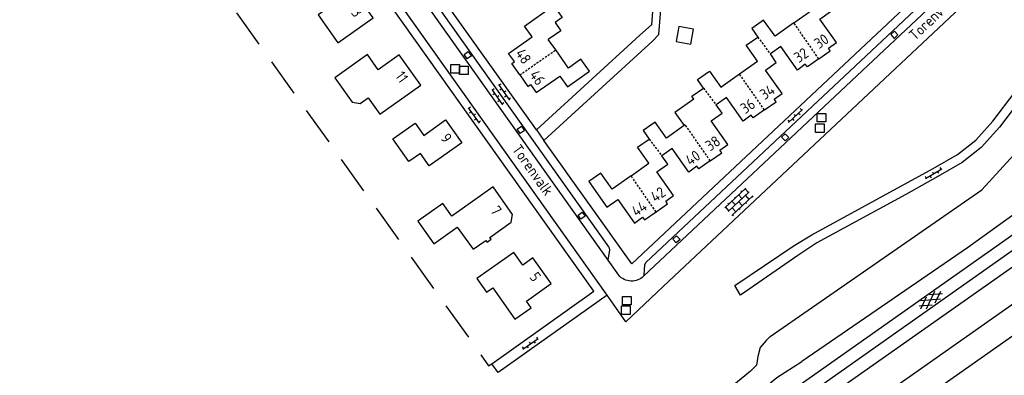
# Model space of a CAD drawing. Extents: x 168875 to 176000, y 513888 to 528000.
# Tile 51 of 106: x 174280 to 174509, y 520861 to 520944. Entities that reach past the tile are written whole.
import ezdxf

# ---------------------------------------------------------------- set-up
doc = ezdxf.new("R2010")
doc.units = 0
doc.header["$MEASUREMENT"] = 0
doc.linetypes.add('HIDDEN', pattern=[0.8, 0.5, -0.3])
doc.linetypes.add('LP', pattern=[14, 9, -5])
doc.layers.get('0').update_dxf_attribs({"linetype": 'CONTINUOUS'})
for name, color, linetype in [('BIJGEBOUW', 12, 'CONTINUOUS'), ('HEK', 34, 'CONTINUOUS'), ('HOOFDGEBOUW', 1, 'CONTINUOUS'), ('HUISNUMMER', 7, 'CONTINUOUS'), ('INSTEEK_SLOOT', 72, 'CONTINUOUS'), ('KANT_VERHARDING', 252, 'CONTINUOUS'), ('RIOOLPUT', 7, 'CONTINUOUS'), ('SEMANTIEK', 140, 'CONTINUOUS'), ('sluitlijn_verharding', 7, 'CONTINUOUS'), ('STRAATNAAM', 7, 'CONTINUOUS'), ('TALUD', 34, 'CONTINUOUS'), ('TUSSENMUUR', 12, 'HIDDEN')]:
    doc.layers.add(name, color=color, linetype=linetype)
doc.styles.add('ISOCP', font='ISOCP.shx', dxfattribs={"height": 1.8})

# ---------------------------------------------------------------- blocks, each defined once
blk = doc.blocks.new('S024')
at = {"color": 0}
for p, q in [((0, 1.2), (6.7, 1.2)), ((0, 0), (6.7, 0)), ((0.2, 1.2), (0.2, 0)), ((1.25, 1.5), (1.25, 1.2)), ((1.25, 0), (1.25, -1.2)), ((2.3, 1.2), (2.3, 0)), ((3.35, 1.5), (3.35, 1.2)), ((3.35, 0), (3.35, -1.2)), ((4.4, 1.2), (4.4, 0)), ((5.45, 1.5), (5.45, 1.2)), ((5.45, 0), (5.45, -1.2)), ((6.5, 1.2), (6.5, 0)), ((0, -1.2), (6.7, -1.2)), ((0.2, -1.2), (0.2, -1.5)), ((2.3, -1.2), (2.3, -1.5)), ((4.4, -1.2), (4.4, -1.5)), ((6.5, -1.2), (6.5, -1.5))]:
    blk.add_line(p, q, dxfattribs=at)
blk = doc.blocks.new('S026')
at = {"color": 0}
for p, q in [((0, 0), (4.4, 0)), ((0.2, 0.5), (0.2, 0)), ((1.2, 0), (1.2, -0.5)), ((2.2, 0.5), (2.2, 0)), ((3.2, 0), (3.2, -0.5)), ((4.2, 0.5), (4.2, 0))]:
    blk.add_line(p, q, dxfattribs=at)
blk = doc.blocks.new('S016')
at = {"color": 0, "linetype": 'Continuous'}
for points in [[(0.01, -0.38), (2.65, 1.15)], [(2.65, -1.15), (0.01, 0.38)], [(5.07, -1.15), (1.09, 1.15)], [(1.09, -1.15), (5.07, 1.15)], [(6.16, -0.38), (3.51, 1.15)], [(3.51, -1.15), (6.16, 0.37)]]:
    blk.add_lwpolyline(points, dxfattribs=at)
blk = doc.blocks.new('Q28')
at = {"color": 0}
blk.add_lwpolyline([(1, 1), (1, -1), (-1, -1), (-1, 1)], close=True, dxfattribs=at)

msp = doc.modelspace()

# ---------------------------------------------------------------- linework, layer by layer
at = {"layer": 'BIJGEBOUW'}
msp.add_lwpolyline([(174432.555, 520938.847), (174435.99, 520938.213), (174436.643, 520941.753), (174433.208, 520942.387), (174432.555, 520938.847)], dxfattribs=at)
at = {"layer": 'HEK', "linetype": 'LP'}
msp.add_lwpolyline([(174321.99, 520956.926), (174388.876, 520863.212), (174389.625, 520863.65)], dxfattribs=at)
at = {"layer": 'HOOFDGEBOUW'}
for points in [[(174347.402, 520950.169), (174350.372, 520945.965), (174349.146, 520945.1), (174353.762, 520938.567), (174361.936, 520944.343), (174357.304, 520950.872), (174356.091, 520950.011), (174353.108, 520954.207), (174347.402, 520950.169)], [(174459.997, 520943.211), (174464.156, 520946.168), (174461.516, 520949.882), (174464.195, 520951.787)], [(174396.125, 520931.041), (174394.253, 520933.723), (174394.895, 520934.197), (174393.533, 520936.043), (174399.008, 520939.908), (174397.231, 520942.425), (174404.022, 520947.219), (174405.978, 520944.449), (174404.344, 520943.295)], [(174465.818, 520934.786), (174468.497, 520936.637), (174468.038, 520937.298), (174469.94, 520938.617), (174466.052, 520944.08), (174468.563, 520945.868), (174467.182, 520947.808)], [(174404.344, 520943.295), (174405.7, 520941.376), (174402.781, 520939.315)], [(174459.997, 520943.211), (174455.605, 520940.088), (174452.959, 520943.81), (174450.185, 520941.852), (174451.574, 520939.896)], [(174404.497, 520936.885), (174402.781, 520939.315)], [(174447.324, 520931.277), (174451.529, 520934.263), (174448.885, 520937.987), (174451.574, 520939.896)], [(174357.084, 520924.708), (174358.952, 520924.371), (174360.799, 520925.691), (174363.527, 520921.875), (174373.061, 520928.69), (174368.058, 520935.74), (174363.169, 520932.245), (174360.638, 520935.786), (174353.045, 520930.358), (174357.084, 520924.708)], [(174396.125, 520931.041), (174398.006, 520928.346), (174398.659, 520928.801), (174399.967, 520926.922), (174405.433, 520930.784), (174407.213, 520928.286), (174412.354, 520931.93), (174410.393, 520934.708), (174407.483, 520932.655), (174404.497, 520936.885)], [(174453.158, 520922.887), (174455.86, 520924.766), (174455.407, 520925.417), (174457.277, 520926.72), (174453.395, 520932.187), (174455.912, 520933.974), (174454.519, 520935.936)], [(174465.818, 520934.786), (174463.148, 520932.941), (174462.661, 520933.579), (174460.826, 520932.178), (174456.938, 520937.653), (174454.519, 520935.936)], [(174438.915, 520927.983), (174437.534, 520929.95), (174440.321, 520931.906), (174442.965, 520928.182), (174447.324, 520931.277)], [(174436.695, 520925.412), (174436.22, 520926.081), (174438.915, 520927.983)], [(174436.695, 520925.412), (174432.291, 520922.287), (174434.454, 520919.239)], [(174453.158, 520922.887), (174450.515, 520921.049), (174450.025, 520921.695), (174448.168, 520920.286), (174444.302, 520925.769), (174441.884, 520924.064)], [(174440.516, 520911), (174443.208, 520912.863), (174442.75, 520913.516), (174444.627, 520914.832), (174440.755, 520920.323), (174443.271, 520922.097), (174441.884, 520924.064)], [(174366.517, 520916.115), (174371.726, 520919.807), (174373.789, 520916.952), (174378.826, 520920.538), (174382.594, 520915.243), (174375.005, 520909.856), (174372.971, 520912.722), (174370.281, 520910.812), (174366.517, 520916.115)], [(174434.454, 520919.239), (174430.299, 520916.29), (174427.649, 520920.024), (174424.878, 520918.057), (174426.254, 520916.098)], [(174422.07, 520907.526), (174426.219, 520910.46), (174423.583, 520914.186), (174426.254, 520916.098)], [(174440.516, 520911), (174437.852, 520909.157), (174437.367, 520909.793), (174435.538, 520908.398), (174431.662, 520913.9), (174429.223, 520912.182)], [(174427.875, 520899.092), (174430.591, 520900.962), (174430.131, 520901.602), (174431.972, 520902.925), (174428.091, 520908.435), (174430.612, 520910.211), (174429.223, 520912.182)], [(174422.07, 520907.526), (174417.623, 520904.38), (174414.982, 520908.114), (174412.223, 520906.149), (174416.453, 520900.173), (174418.967, 520901.977), (174422.897, 520896.499), (174424.705, 520897.867), (174425.181, 520897.238), (174427.875, 520899.092)], [(174372.367, 520896.917), (174376.076, 520891.665), (174381.574, 520895.547), (174385.237, 520890.36), (174388.202, 520892.455), (174388.513, 520892.013), (174389.494, 520892.706), (174389.182, 520893.147), (174394.138, 520896.673), (174394.466, 520898.519), (174389.936, 520904.907), (174380.292, 520898.075), (174378.202, 520901.038), (174372.367, 520896.917)], [(174386.149, 520883.57), (174388.394, 520880.391), (174389.821, 520881.399), (174394.991, 520874.079), (174398.756, 520876.739), (174397.674, 520878.271), (174403.445, 520882.347), (174399.211, 520888.362), (174396.839, 520886.686), (174394.752, 520889.639), (174386.149, 520883.57)]]:
    msp.add_lwpolyline(points, dxfattribs=at)
at = {"layer": 'INSTEEK_SLOOT'}
for points in [[(174454.493, 520869.999), (174503.766, 520904.247), (174511.244, 520912.417), (174518.395, 520924.117), (174526.613, 520940.821), (174529.651, 520952.553), (174530.355, 520960.938), (174528.858, 520969.395)], [(174564.22, 520939.046), (174542.955, 520921.324), (174500.442, 520890.73), (174461.884, 520864.202)], [(174454.493, 520869.999), (174453.514, 520869.11), (174452.153, 520867.463), (174451.611, 520865.367), (174451.282, 520863.302), (174449.878, 520861.963), (174445.567, 520858.334), (174436.967, 520850.694)], [(174439.351, 520848.455), (174452.698, 520857.682), (174456.045, 520860.416), (174461.884, 520864.202)]]:
    msp.add_lwpolyline(points, dxfattribs=at)
at = {"layer": 'KANT_VERHARDING'}
for points in [[(174493.799, 520992.255), (174515.181, 520962.165), (174429.574, 520881.649)], [(174486.46, 520987.187), (174503.386, 520963.329), (174422.267, 520886.994), (174401.764, 520915.777)], [(174326.55, 520763.95), (174327.83, 520764.51), (174532.1, 520908.7), (174540.105, 520914.468), (174547.99, 520920.4), (174555.936, 520927.034), (174570.992, 520940.354), (174578.1, 520947.03), (174583.76, 520952.494), (174592.69, 520961.7), (174606.538, 520976.55)], [(174329.32, 520761.85), (174533.56, 520906.1), (174541.667, 520911.921), (174549.65, 520917.91), (174557.699, 520924.634), (174565.61, 520931.52), (174572.928, 520938.059), (174585.867, 520950.412), (174591.53, 520956.17), (174594.85, 520959.68), (174608.6, 520974.66)], [(174389.625, 520863.65), (174413.365, 520880.571), (174346.749, 520974.452), (174321.99, 520956.926)], [(174416.475, 520879.685), (174349.605, 520973.914)], [(174416.753, 520887.807), (174417.085, 520890.211), (174417.076, 520890.59), (174416.917, 520890.935), (174359.824, 520971.427), (174359.546, 520971.71), (174359.172, 520971.84), (174356.7, 520972.507)], [(174416.753, 520887.807), (174356.7, 520972.507)], [(174428.494, 520964.776), (174426.787, 520942.777)], [(174428.557, 520940.444), (174430.45, 520964.676)], [(174424.975, 520884.092), (174481.035, 520936.83), (174504.954, 520959.378)], [(174424.975, 520884.092), (174425.135, 520884.419), (174425.246, 520886.775), (174425.481, 520887.25), (174501.85, 520959.085), (174502.335, 520959.312), (174504.541, 520959.211), (174504.954, 520959.378)], [(174400.016, 520918.234), (174374.032, 520954.766)], [(174426.787, 520942.777), (174424.129, 520940.317)], [(174400.016, 520918.234), (174424.129, 520940.317)], [(174427.112, 520939.025), (174428.557, 520940.444)], [(174483.38, 520939.582), (174484.242, 520940.393), (174483.427, 520941.25), (174482.573, 520940.474), (174483.38, 520939.582)], [(174427.112, 520939.025), (174401.764, 520915.777)], [(174384.849, 520935.528), (174383.878, 520934.823), (174383.17, 520935.801), (174384.141, 520936.505), (174384.849, 520935.528)], [(174447.54, 520879.701), (174446.209, 520881.891), (174460.092, 520891.215), (174464.213, 520893.732), (174492.489, 520909.186), (174498.1, 520912.503), (174502.372, 520915.807), (174506.342, 520920.271), (174516.802, 520933.942)], [(174518.491, 520932.79), (174507.932, 520918.832), (174503.676, 520914.079), (174499.216, 520910.611), (174493.525, 520907.319), (174486.058, 520903.176), (174465.38, 520891.87), (174460.903, 520888.891), (174447.54, 520879.701)], [(174397.211, 520918.074), (174396.227, 520917.388), (174395.53, 520918.386), (174396.515, 520919.073), (174397.211, 520918.074)], [(174457.938, 520915.644), (174457.142, 520916.537), (174458.006, 520917.343), (174458.808, 520916.475), (174457.938, 520915.644)], [(174411.377, 520898.084), (174410.394, 520897.396), (174409.722, 520898.356), (174410.705, 520899.044), (174411.377, 520898.084)], [(174525.061, 520896.115), (174334.457, 520761.91), (174333.816, 520761.453)], [(174433.485, 520892.614), (174432.612, 520891.846), (174431.811, 520892.729), (174432.66, 520893.515), (174433.485, 520892.614)], [(173119.981, 519896.773), (173160, 519925.06), (173165.391, 519928.091), (173170.72, 519931.23), (173191.31, 519944.158), (173198.58, 519948.89), (173203.981, 519952.727), (173209.23, 519956.77), (173212.868, 519959.902), (173221.34, 519968.36), (173780.5, 520362.75), (174059.07, 520559), (174080.95, 520571.59), (174084.94, 520574.1), (174101.74, 520585.95), (174104.683, 520588.517), (174115.35, 520598.71), (174334.14, 520753.01), (174529.035, 520890.319)], [(174419.181, 520884.302), (174416.753, 520887.807)], [(174429.574, 520881.649), (174420.878, 520873.45), (174416.475, 520879.685)], [(174416.475, 520879.685), (174391.061, 520861.603), (174389.625, 520863.65)]]:
    msp.add_lwpolyline(points, dxfattribs=at)
msp.add_lwpolyline([(174424.975, 520884.092, -0.4356263), (174419.181, 520884.302)], format="xyb", dxfattribs=at)
at = {"layer": 'sluitlijn_verharding'}
msp.add_lwpolyline([(174400.016, 520918.234), (174401.764, 520915.777)], dxfattribs=at)
at = {"layer": 'TALUD'}
msp.add_lwpolyline([(174573.404, 520910.936), (174571.82, 520914.75), (174559.07, 520903.91), (174226.09, 520669.76), (174000, 520509.871), (173797.08, 520366.62), (173799.69, 520363.15)], dxfattribs=at)
at = {"layer": 'TUSSENMUUR'}
for points in [[(174465.818, 520934.786), (174459.997, 520943.211)], [(174451.574, 520939.896), (174454.519, 520935.936)], [(174396.125, 520931.041), (174404.497, 520936.885)], [(174453.158, 520922.887), (174447.324, 520931.277)], [(174438.915, 520927.983), (174441.884, 520924.064)], [(174440.516, 520911), (174434.696, 520919.411), (174434.454, 520919.239)], [(174426.254, 520916.098), (174429.223, 520912.182)], [(174427.875, 520899.092), (174422.07, 520907.526)]]:
    msp.add_lwpolyline(points, dxfattribs=at)

# ---------------------------------------------------------------- block references
at = {"layer": 'RIOOLPUT'}
for p in [(174381.081, 520932.484), (174383.119, 520932.115), (174466.422, 520921.083), (174466.027, 520918.625), (174421.096, 520878.373), (174420.828, 520876.145)]:
    msp.add_blockref('Q28', p, dxfattribs=at)
at = {"layer": 'SEMANTIEK'}
for name, p, rotation in [('S026', (174391.168, 520928.791), 305.1203539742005), ('S026', (174389.622, 520927.688), 304.5165651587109), ('S026', (174384.116, 520923.408), 305.285929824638), ('S026', (174458.776, 520919.959), 43.24086589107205), ('S026', (174490.68, 520906.881), 30.85681166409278), ('S024', (174444.724, 520899.146), 43.23194571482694), ('S016', (174489.391, 520876.778), 35.07966104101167), ('S026', (174396.826, 520867.067), 34.72802546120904)]:
    msp.add_blockref(name, p, dxfattribs=dict(at, rotation=rotation))

# ---------------------------------------------------------------- texts
at = {"layer": 'HUISNUMMER', "style": 'ISOCP'}
for s, rotation, p in [('13', 305.34071, (174356.047, 520946.463)), ('30', 34.70592, (174465.842, 520937.008)), ('48', 304.91439, (174394.984, 520936.07)), ('32', 34.70592, (174461.12, 520933.736)), ('11', 305.34071, (174366.975, 520930.776)), ('46', 304.91363, (174398.265, 520931.064)), ('34', 34.70592, (174453.184, 520925.116)), ('36', 34.70592, (174448.646, 520921.844)), ('9', 305.34071, (174377.529, 520916.292)), ('38', 34.70592, (174440.462, 520913.136)), ('40', 34.70592, (174435.832, 520909.772)), ('42', 34.70592, (174427.729, 520901.237)), ('44', 34.70592, (174423.283, 520897.873)), ('7', 305.34071, (174389.146, 520899.329)), ('5', 305.34071, (174398.271, 520883.889))]:
    msp.add_text(s, height=2.5, rotation=rotation, dxfattribs=at).set_placement(p)
at = {"layer": 'STRAATNAAM', "style": 'ISOCP'}
for rotation, p in [(43.29626, (174488.251, 520938.907)), (305.46707, (174394.198, 520913.68))]:
    msp.add_text('Torenvalk', height=2.5, rotation=rotation, dxfattribs=at).set_placement(p)

doc.saveas('drawing.dxf')
